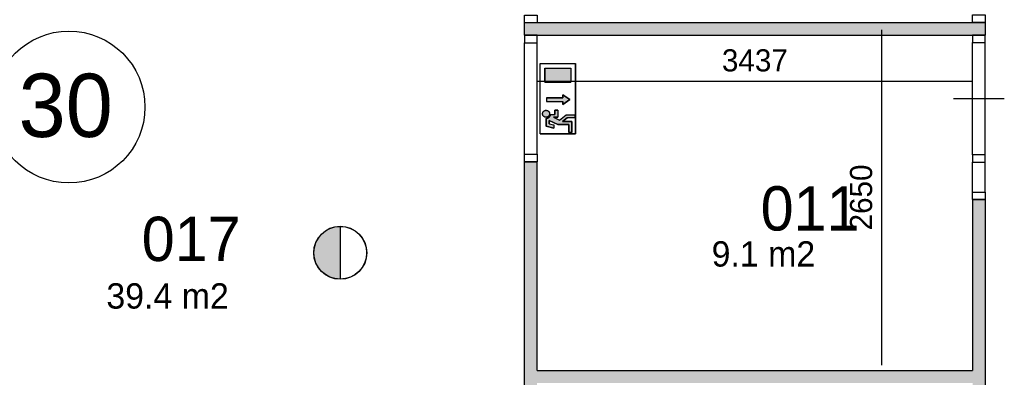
# Model space of a CAD drawing. Extents: x -1826 to 147704, y -44576 to 60962.
# Tile 32 of 75: x 132201 to 139972, y -20296 to -17471. Entities that reach past the tile are written whole.
import ezdxf

# ---------------------------------------------------------------- set-up
doc = ezdxf.new("R2010")
doc.units = 0
doc.header["$MEASUREMENT"] = 0
doc.header["$PDMODE"] = 35
doc.header["$PDSIZE"] = -0.5
doc.layers.get('0').update_dxf_attribs({"linetype": 'CONTINUOUS'})
doc.layers.get('DEFPOINTS').update_dxf_attribs({"linetype": 'CONTINUOUS'})
for name, color, linetype in [('AA$1A---_ARCEER', 252, 'CONTINUOUS'), ('AL22----_BINNENWAND', 252, 'CONTINUOUS'), ('AL32----_BINNENKOZIJN', 252, 'CONTINUOUS'), ('AM$1A---_MAATVOERING', 252, 'CONTINUOUS'), ('Brandweer', 252, 'CONTINUOUS'), ('COMPARTIMENTERING', 252, 'CONTINUOUS'), ('LAYER01', 252, 'CONTINUOUS'), ('M2', 252, 'CONTINUOUS')]:
    doc.layers.add(name, color=color, linetype=linetype)
doc.styles.add('B-01', font='b-gbp')
doc.dimstyles.new('BBA_STAND', dxfattribs={"dimtxt": 175, "dimasz": 1, "dimexe": 1, "dimexo": 0.001, "dimgap": 75, "dimtad": 1, "dimdec": 0, "dimzin": 0, "dimdsep": 46, "dimtxsty": 'B-01', "dimblk": 'NONE', "dimblk1": 'PIJL1', "dimblk2": 'NONE', "dimcen": 1, "dimse1": 1, "dimse2": 1, "dimclrd": 256, "dimclre": 256, "dimclrt": 256, "dimadec": 4, "dimazin": 0, "dimtfac": 1, "dimtdec": 0, "dimtmove": 0, "dimatfit": 2, "dimldrblk": 'PIJL1', "dimfxl": 1, "dimtfillclr": 256, "dimtolj": 1, "dimtzin": 0, "dimarcsym": 0})

# ---------------------------------------------------------------- blocks, each defined once
blk = doc.blocks.new('*D105')
at = {"layer": 'AM$1A---_MAATVOERING', "lineweight": -2, "transparency": 16777216}
blk.add_line((139005.3, -20200.5), (139005.3, -17551), dxfattribs=at)
at = {"layer": 'DEFPOINTS', "color": 0, "transparency": 16777216}
for p in [(139005.3, -17551), (139513.2, -17551), (139513.2, -20200.5)]:
    blk.add_point(p, dxfattribs=at)
at = {"layer": 'AM$1A---_MAATVOERING', "transparency": 16777216, "insert": (138842.8, -18875.7), "char_height": 175, "attachment_point": 5, "rotation": 90, "style": 'B-01'}
blk.add_mtext('\\A1;2650', dxfattribs=at)
blk = doc.blocks.new('_None')
blk = doc.blocks.new('PIJL1')
at = {"color": 1, "linetype": 'ByBlock'}
blk.add_line((0, 82.6), (0, -82.6), dxfattribs=at)
blk.add_solid([(-100, 16.7), (-100, -16.7), (0, 0)], dxfattribs=at)
blk = doc.blocks.new('*D109')
at = {"layer": 'AM$1A---_MAATVOERING', "lineweight": -2, "transparency": 16777216}
blk.add_line((136285, -17956.5), (139722.2, -17956.5), dxfattribs=at)
at = {"layer": 'DEFPOINTS', "color": 0, "transparency": 16777216}
for p in [(136285, -17843.5), (139722.2, -17843.5), (139722.2, -17956.5)]:
    blk.add_point(p, dxfattribs=at)
at = {"layer": 'AM$1A---_MAATVOERING', "transparency": 16777216, "insert": (138003.6, -17794), "char_height": 175, "attachment_point": 5, "style": 'B-01'}
blk.add_mtext('\\A1;3437', dxfattribs=at)

msp = doc.modelspace()

# ---------------------------------------------------------------- hatches: boundary and pattern name
at = {"layer": 'AA$1A---_ARCEER'}
msp.add_hatch(color=256, dxfattribs=at).paths.add_polyline_path([(139721.6, -17591.7), (139821.6, -17591.7), (139821.6, -17491.7), (139721.6, -17491.7), (136284.6, -17491.7), (136184.6, -17491.7), (136184.6, -17541.7), (136184.6, -17591.7)])
h = msp.add_hatch(color=256, dxfattribs=at)
h.paths.add_polyline_path([(139821.6, -21591.7), (139821.6, -20291.2), (139821.6, -18891.7), (139721.6, -18891.7), (139721.6, -20241.2), (136284.6, -20241.2), (136284.6, -18593.7), (136184.6, -18593.7), (136184.6, -21891.7), (136284.6, -21891.7), (136284.6, -20341.2), (139721.6, -20341.2), (139721.6, -21591.7)])
h.paths.add_polyline_path([(139721.6, -22991.7), (139821.6, -22991.7), (139821.6, -22891.7), (139721.6, -22891.7), (136284.6, -22891.7), (136184.6, -22891.7), (136184.6, -22941.7), (136184.6, -22991.7), (136284.6, -22991.7)])
h.paths.add_polyline_path([(139821.6, -25544.7), (139821.6, -24291.7), (139721.6, -24291.7), (139721.6, -25444.7), (136284.6, -25444.7), (136284.6, -23991.7), (136184.6, -23991.7), (136184.6, -25544.7)])
h.paths.add_polyline_path([(134880.6, -25812.7), (134880.6, -22888.7), (133933.6, -21959.7), (133863.6, -22030.7), (134780.6, -22930.7), (134780.6, -25712.7), (133579.6, -25712.7), (133579.6, -25812.7)])
h.paths.add_polyline_path([(132279.6, -25812.7), (132279.6, -21249.2), (133066.6, -21249.2), (133149.6, -21330.7), (133219.6, -21259.2), (133107.6, -21149.2), (132179.6, -21149.2), (132179.6, -21249.2), (132179.6, -25812.7)])
at = {"layer": 'Brandweer'}
h = msp.add_hatch(color=256, dxfattribs=at)
h.paths.add_polyline_path([(136550, -17965.2), (136346.6, -17965.2), (136346.6, -17854.3), (136550, -17854.3)])
h.paths.add_polyline_path([(136358.7, -18089.2), (136358.7, -18117), (136488.2, -18117), (136488.2, -18140.1), (136543.7, -18103.1), (136488.2, -18066.1), (136488.2, -18089.2)])
h = msp.add_hatch(color=256, dxfattribs=at)
h.paths.add_polyline_path([(136521, -18247.3), (136582.4, -18247.3), (136582.4, -18224.2), (136513, -18224.2), (136461.8, -18264.1), (136414.7, -18242.7), (136448.3, -18242.7), (136448.3, -18187.2), (136425.2, -18187.2), (136425.2, -18219.6), (136392, -18219.6), (136391.2, -18222.4), (136390.6, -18224.7), (136389.7, -18227.5), (136388.7, -18230), (136387.5, -18232.3), (136386, -18234.7), (136385.1, -18236), (136384.3, -18237.2), (136383.4, -18238.3), (136382.3, -18239.5), (136381.9, -18239.9), (136380.3, -18241.5), (136378.1, -18243.4), (136378.1, -18243.4), (136375.8, -18245.1), (136374.4, -18245.9), (136373.1, -18246.7), (136371.9, -18247.3), (136370.7, -18247.9), (136368.3, -18248.8), (136366.1, -18249.6), (136363.5, -18250.3), (136360.9, -18250.7), (136358.5, -18251), (136355.8, -18251.1), (136355.8, -18312), (136415.9, -18327.1), (136415.9, -18303.2), (136378.9, -18294), (136378.9, -18267.1), (136447.4, -18298.2), (136536.1, -18298.2), (136536.1, -18362.9), (136559.3, -18362.9), (136559.3, -18275), (136485.3, -18275)])
h.paths.add_polyline_path([(136382.5, -18222.5), (136382.5, -18222.3), (136383.5, -18216.4), (136383.5, -18216.3), (136383, -18209.7), (136383, -18209.6), (136381.8, -18205.4), (136381.8, -18205.2), (136379.8, -18201), (136379.7, -18200.8), (136377.9, -18198.1), (136377.8, -18198), (136373.7, -18193.7), (136373.6, -18193.7), (136369.4, -18190.8), (136369.2, -18190.6), (136366, -18189.1), (136365.8, -18189.1), (136360.3, -18187.6), (136360.1, -18187.5), (136356.8, -18187.2), (136356.5, -18187.2), (136352.6, -18187.4), (136352.3, -18187.4), (136346.8, -18188.7), (136346.6, -18188.8), (136342.5, -18190.6), (136342.3, -18190.7), (136338.9, -18192.9), (136338.8, -18193.1), (136335.5, -18196), (136335.4, -18196.1), (136333.8, -18198.1), (136333.6, -18198.3), (136331.9, -18200.8), (136331.8, -18201), (136330.8, -18202.9), (136330.8, -18203), (136329.2, -18207), (136329.2, -18207.1), (136328.1, -18213.2), (136328.1, -18213.3), (136328.7, -18220.6), (136328.7, -18220.7), (136330.5, -18226.2), (136330.5, -18226.4), (136332.6, -18230.1), (136332.6, -18230.2), (136335.5, -18233.8), (136335.7, -18234), (136338, -18236.2), (136338.1, -18236.3), (136341.9, -18238.9), (136342, -18239), (136347, -18241.3), (136347.2, -18241.3), (136351.7, -18242.4), (136354.5, -18242.6), (136354.5, -18242.6), (136359, -18242.5), (136359.2, -18242.5), (136361.8, -18242), (136362, -18242), (136366.1, -18240.7), (136366.2, -18240.7), (136369.3, -18239.2), (136369.5, -18239.1), (136373.4, -18236.4), (136376.7, -18233.2), (136376.8, -18233), (136379.1, -18230), (136379.2, -18229.8), (136380.9, -18226.7), (136381, -18226.6)])
msp.add_hatch(color=256, dxfattribs=at).paths.add_polyline_path([(134731.3, -19520.7), (134731.3, -19104.2, 1)])

# ---------------------------------------------------------------- linework, layer by layer
at = {"layer": 'AL22----_BINNENWAND'}
for points in [[(136185.2, -17493), (136285.2, -17493)], [(136185.2, -17493), (136285.2, -17493)], [(136185.2, -17593), (136185.2, -17493)], [(136185.2, -17543), (136185.2, -17493)], [(136185.2, -17593), (136185.2, -17543)], [(136285.2, -17493), (139722.2, -17493)], [(136285.2, -17493), (136285.2, -17493)], [(139722.2, -17493), (139822.2, -17493)], [(139722.2, -17493), (139822.2, -17493)], [(139822.2, -17493), (139822.2, -17593)], [(139822.2, -17493), (139822.2, -17593)], [(136185.2, -17593), (139722.2, -17593)], [(139722.2, -17593), (139822.2, -17593)], [(139822.2, -17593), (139722.2, -17593)], [(136185.2, -18595), (136285.2, -18595)], [(136185.2, -18595), (136285.2, -18595)], [(136185.2, -21893), (136185.2, -18595)], [(136285.2, -20242.5), (136285.2, -18595)], [(139722.2, -18893), (139722.2, -20242.5)], [(139722.2, -18893), (139822.2, -18893)], [(139722.2, -18893), (139822.2, -18893)], [(139822.2, -18893), (139822.2, -20292.5)], [(136285.2, -20242.5), (139722.2, -20242.5)], [(139822.2, -20292.5), (139822.2, -21593)]]:
    msp.add_lwpolyline(points, dxfattribs=at)
at = {"layer": 'AL32----_BINNENKOZIJN'}
for points in [[(136185.2, -17495), (136185.2, -17435), (136285.2, -17435), (136285.2, -17495)], [(139722.2, -17493), (139722.2, -17433.2), (139821.9, -17433.2), (139821.9, -17493)], [(136185.2, -17595), (136185.2, -17654.7), (136284.9, -17654.7), (136284.9, -17595)], [(139722.2, -17593), (139722.2, -17652.7), (139821.9, -17652.7), (139821.9, -17593)], [(136185.2, -18595), (136185.2, -18535), (136285.2, -18535), (136285.2, -18595)], [(139722.2, -18538.2), (139722.2, -18598), (139821.9, -18598), (139821.9, -18538.2)], [(139722.2, -18893), (139722.2, -18833.2), (139821.9, -18833.2), (139821.9, -18893)]]:
    msp.add_lwpolyline(points, close=True, dxfattribs=at)
for points in [[(136185.2, -18535), (136185.2, -17654.7)], [(136285.2, -18535), (136284.9, -17654.7)], [(139722.2, -18538.2), (139722.2, -17652.7)], [(139821.9, -18538.2), (139821.9, -17652.7)], [(139972.2, -18095.5), (139772.2, -18095.5), (139572.2, -18095.5)], [(139722.2, -18833.2), (139722.2, -18598)], [(139821.9, -18833.2), (139821.9, -18598)]]:
    msp.add_lwpolyline(points, dxfattribs=at)
at = {"layer": 'Brandweer'}
for p, q in [((136309.6, -18372.2), (136309.6, -17817.3)), ((136309.6, -17817.3), (136587, -17817.3)), ((136346.6, -17854.3), (136346.6, -17965.2)), ((136346.6, -17854.3), (136550, -17854.3)), ((136550, -17854.3), (136550, -17965.2)), ((136587, -18372.2), (136587, -17817.3)), ((136346.6, -17965.2), (136550, -17965.2)), ((136358.7, -18089.2), (136488.2, -18089.2)), ((136488.2, -18089.2), (136488.2, -18066.1)), ((136488.2, -18066.1), (136543.7, -18103.1)), ((136543.7, -18103.1), (136488.2, -18140.1)), ((136358.7, -18117), (136488.2, -18117)), ((136488.2, -18140.1), (136488.2, -18117)), ((136355.8, -18251.1), (136355.8, -18312)), ((136391.6, -18219.6), (136425.2, -18219.6)), ((136414.7, -18242.7), (136461.8, -18264.1)), ((136414.7, -18242.7), (136448.3, -18242.7)), ((136425.2, -18187.2), (136425.2, -18219.6)), ((136448.3, -18187.2), (136425.2, -18187.2)), ((136448.3, -18187.2), (136448.3, -18242.7)), ((136461.6, -18264.2), (136513, -18224.2)), ((136485.3, -18275), (136521, -18247.3)), ((136513, -18224.2), (136582.4, -18224.2)), ((136582.4, -18247.3), (136521, -18247.3)), ((136582.4, -18224.2), (136582.4, -18247.3)), ((136355.8, -18312), (136415.9, -18327.1)), ((136378.9, -18294), (136378.9, -18267.1)), ((136378.9, -18267.1), (136447.4, -18298.2)), ((136378.9, -18294), (136415.9, -18303.2)), ((136415.9, -18303.2), (136415.9, -18327.1)), ((136447.4, -18298.2), (136536.1, -18298.2)), ((136559.3, -18275), (136485.3, -18275)), ((136536.1, -18298.2), (136536.1, -18362.9)), ((136559.3, -18362.9), (136559.3, -18275)), ((136309.6, -18372.2), (136587, -18372.2)), ((136536.1, -18362.9), (136559.3, -18362.9)), ((134731.3, -19103), (134731.3, -19521.9))]:
    msp.add_line(p, q, dxfattribs=at)
for points in [[(136587, -18372.2), (136309.6, -18372.2), (136309.6, -17817.3), (136587, -17817.3), (136587, -18372.2)], [(136550, -17965.2), (136346.6, -17965.2), (136346.6, -17854.3), (136550, -17854.3), (136550, -17965.2)], [(136358.7, -18089.2), (136358.7, -18117), (136488.2, -18117), (136488.2, -18140.1), (136543.7, -18103.1), (136488.2, -18066.1), (136488.2, -18089.2), (136358.7, -18089.2)], [(136351.7, -18242.4), (136347.1, -18241.3), (136342, -18239), (136338.1, -18236.3), (136335.6, -18233.9), (136332.6, -18230.2), (136330.5, -18226.3), (136328.7, -18220.6), (136328.1, -18213.3), (136329.2, -18207.1), (136330.8, -18203), (136331.9, -18200.8), (136333.7, -18198.2), (136335.5, -18196.1), (136338.8, -18193), (136342.4, -18190.6), (136346.7, -18188.7), (136352.4, -18187.4), (136356.7, -18187.2), (136360.2, -18187.5), (136365.9, -18189.1), (136369.3, -18190.7), (136373.6, -18193.7), (136377.8, -18198.1), (136379.7, -18200.9), (136381.8, -18205.3), (136383, -18209.6), (136383.5, -18216.3), (136382.5, -18222.4), (136381, -18226.6), (136379.1, -18229.9), (136376.8, -18233.1), (136373.4, -18236.4), (136369.4, -18239.1), (136366.1, -18240.7), (136361.9, -18242), (136359.1, -18242.5), (136354.5, -18242.6), (136351.7, -18242.4)], [(136336.2, -18195.3), (136337.2, -18194.4), (136338.2, -18193.5), (136339.3, -18192.7), (136340.4, -18191.9), (136341.5, -18191.1), (136342.7, -18190.5), (136343.9, -18189.9), (136345.2, -18189.3), (136346.5, -18188.8), (136347.8, -18188.4), (136349.1, -18188), (136350.4, -18187.7), (136351.7, -18187.5), (136353.1, -18187.3), (136354.5, -18187.2), (136355.8, -18187.2), (136357.2, -18187.2), (136358.5, -18187.3), (136359.9, -18187.5), (136361.2, -18187.7), (136362.5, -18188), (136363.9, -18188.4), (136365.2, -18188.8), (136366.4, -18189.3), (136367.7, -18189.9), (136368.9, -18190.5), (136370.1, -18191.1), (136371.2, -18191.9), (136372.3, -18192.7), (136373.4, -18193.5), (136374.4, -18194.4), (136375.4, -18195.3), (136376.4, -18196.3), (136377.3, -18197.3), (136378.1, -18198.4), (136378.9, -18199.5), (136379.6, -18200.7), (136380.3, -18201.9), (136380.9, -18203.1), (136381.4, -18204.3), (136381.9, -18205.6), (136382.4, -18206.9), (136382.7, -18208.2), (136383, -18209.5), (136383.3, -18210.9), (136383.4, -18212.2), (136383.5, -18213.6), (136383.6, -18214.9), (136383.5, -18216.3), (136383.4, -18217.7), (136383.3, -18219), (136383, -18220.4), (136382.7, -18221.7), (136382.4, -18223), (136381.9, -18224.3), (136381.4, -18225.6), (136380.9, -18226.8), (136380.3, -18228), (136379.6, -18229.2), (136378.9, -18230.4), (136378.1, -18231.5), (136377.3, -18232.5), (136376.4, -18233.6), (136375.4, -18234.6), (136374.4, -18235.5), (136373.4, -18236.4), (136372.3, -18237.2), (136371.2, -18238), (136370.1, -18238.7), (136368.9, -18239.4), (136367.7, -18240), (136366.4, -18240.6), (136365.2, -18241.1), (136363.9, -18241.5), (136362.5, -18241.9), (136361.2, -18242.2), (136359.9, -18242.4), (136358.5, -18242.6), (136357.2, -18242.6), (136355.8, -18242.7), (136354.5, -18242.6), (136353.1, -18242.6), (136351.7, -18242.4), (136350.4, -18242.2), (136349.1, -18241.9), (136347.8, -18241.5), (136346.5, -18241.1), (136345.2, -18240.6), (136343.9, -18240), (136342.7, -18239.4), (136341.5, -18238.7), (136340.4, -18238), (136339.3, -18237.2), (136338.2, -18236.4), (136337.2, -18235.5), (136336.2, -18234.6), (136335.3, -18233.6), (136334.4, -18232.5), (136333.5, -18231.5), (136332.7, -18230.4), (136332, -18229.2), (136331.3, -18228), (136330.7, -18226.8), (136330.2, -18225.6), (136329.7, -18224.3), (136329.3, -18223), (136328.9, -18221.7), (136328.6, -18220.4), (136328.4, -18219), (136328.2, -18217.7), (136328.1, -18216.3), (136328.1, -18214.9), (136328.1, -18213.6), (136328.2, -18212.2), (136328.4, -18210.9), (136328.6, -18209.5), (136328.9, -18208.2), (136329.3, -18206.9), (136329.7, -18205.6), (136330.2, -18204.3), (136330.7, -18203.1), (136331.3, -18201.9), (136332, -18200.7), (136332.7, -18199.5), (136333.5, -18198.4), (136334.4, -18197.3), (136335.3, -18196.3), (136336.2, -18195.3)], [(136559.3, -18362.9), (136536.1, -18362.9), (136536.1, -18298.2), (136447.4, -18298.2), (136378.9, -18267.1), (136378.9, -18294), (136415.9, -18303.2), (136415.9, -18327.1), (136355.8, -18312), (136355.8, -18251.1), (136361.7, -18250.6), (136364.1, -18250.1), (136366.7, -18249.4), (136369.4, -18248.4), (136372.9, -18246.7), (136375.7, -18245.1), (136377.5, -18243.8), (136379.8, -18241.9), (136381.7, -18240.1), (136384.2, -18237.3), (136386.1, -18234.5), (136387.9, -18231.5), (136389.2, -18228.6), (136390.6, -18224.5), (136391.3, -18221.5), (136392, -18219.6), (136425.2, -18219.6), (136425.2, -18187.2), (136448.3, -18187.2), (136448.3, -18242.7), (136414.7, -18242.7), (136461.8, -18264.1), (136513, -18224.2), (136582.4, -18224.2), (136582.4, -18247.3), (136521, -18247.3), (136485.3, -18275), (136559.3, -18275), (136559.3, -18362.9)], [(136355.8, -18251.1), (136356.2, -18251.1), (136356.6, -18251), (136357, -18251), (136357.4, -18251), (136357.8, -18251), (136358.2, -18251), (136358.7, -18250.9), (136359.1, -18250.9), (136359.5, -18250.9), (136359.9, -18250.8), (136360.3, -18250.8), (136360.7, -18250.7), (136361.1, -18250.7), (136361.5, -18250.6), (136361.9, -18250.5), (136362.3, -18250.5), (136362.7, -18250.4), (136363.1, -18250.3), (136363.5, -18250.2), (136363.9, -18250.1), (136364.3, -18250), (136364.7, -18250), (136365.1, -18249.8), (136365.5, -18249.7), (136365.8, -18249.6), (136366.2, -18249.5), (136366.6, -18249.4), (136367, -18249.3), (136367.4, -18249.1), (136367.8, -18249), (136368.2, -18248.9), (136368.6, -18248.7), (136368.9, -18248.6), (136369.3, -18248.4), (136369.7, -18248.3), (136370.1, -18248.1), (136370.4, -18248), (136370.8, -18247.8), (136371.2, -18247.6), (136371.5, -18247.4), (136371.9, -18247.3), (136372.3, -18247.1), (136372.6, -18246.9), (136373, -18246.7), (136373.3, -18246.5), (136373.7, -18246.3), (136374.1, -18246.1), (136374.4, -18245.9), (136374.8, -18245.7), (136375.1, -18245.5), (136375.4, -18245.3), (136375.8, -18245), (136376.1, -18244.8), (136376.5, -18244.6), (136376.8, -18244.3), (136377.1, -18244.1), (136377.4, -18243.9), (136377.8, -18243.6), (136378.1, -18243.4), (136378.4, -18243.1), (136378.7, -18242.9), (136379, -18242.6), (136379.3, -18242.3), (136379.7, -18242.1), (136380, -18241.8), (136380.3, -18241.5), (136380.6, -18241.2), (136380.9, -18241), (136381.1, -18240.7), (136381.4, -18240.4), (136381.7, -18240.1), (136382, -18239.8), (136382.3, -18239.5), (136382.6, -18239.2), (136382.8, -18238.9), (136383.1, -18238.6), (136383.4, -18238.3), (136383.6, -18238), (136383.9, -18237.7), (136384.1, -18237.3), (136384.4, -18237), (136384.6, -18236.7), (136384.9, -18236.4), (136385.1, -18236), (136385.3, -18235.7), (136385.6, -18235.4), (136385.8, -18235), (136386, -18234.7), (136386.3, -18234.4), (136386.5, -18234), (136386.7, -18233.7), (136386.9, -18233.3), (136387.1, -18233), (136387.3, -18232.6), (136387.5, -18232.3), (136387.7, -18231.9), (136387.9, -18231.5), (136388.1, -18231.2), (136388.2, -18230.8), (136388.4, -18230.4), (136388.6, -18230.1), (136388.8, -18229.7), (136388.9, -18229.3), (136389.1, -18229), (136389.2, -18228.6), (136389.4, -18228.2), (136389.5, -18227.8), (136389.7, -18227.4), (136389.8, -18227.1), (136390, -18226.7), (136390.1, -18226.3), (136390.2, -18225.9), (136390.3, -18225.5), (136390.5, -18225.1), (136390.6, -18224.7), (136390.7, -18224.3), (136390.8, -18224), (136390.9, -18223.6), (136391, -18223.2), (136391.1, -18222.8), (136391.2, -18222.4), (136391.2, -18222), (136391.3, -18221.6), (136391.4, -18221.2), (136391.4, -18220.8), (136391.5, -18220.4), (136391.6, -18220), (136391.6, -18219.6)]]:
    msp.add_lwpolyline(points, dxfattribs=at)
msp.add_lwpolyline([(136355.8, -18251.1), (136362.5, -18250.4), (136372.5, -18247), (136377.9, -18243.5), (136381.9, -18240), (136386.6, -18233.8), (136389.7, -18227.4), (136391.1, -18222.6), (136392, -18219.6), (136425.2, -18219.6), (136425.2, -18187.2), (136448.3, -18187.2), (136448.3, -18242.7), (136414.7, -18242.7), (136461.8, -18264.1), (136513, -18224.2), (136582.4, -18224.2), (136582.4, -18247.3), (136521, -18247.3), (136485.3, -18275), (136559.3, -18275), (136559.3, -18362.9), (136536.1, -18362.9), (136536.1, -18298.2), (136447.4, -18298.2), (136378.9, -18267.1), (136378.9, -18294), (136415.9, -18303.2), (136415.9, -18327.1), (136355.8, -18312)], close=True, dxfattribs=at)
for radius in [209.5, 208.2]:
    msp.add_circle((134731.3, -19312.5), radius, dxfattribs=at)
at = {"layer": 'COMPARTIMENTERING'}
msp.add_circle((132590.2, -18161.4), 600, dxfattribs=at)

# ---------------------------------------------------------------- texts
at = {"layer": 'LAYER01', "style": 'B-01'}
for s, height, p in [('30', 500, (132192.5, -18398)), ('011', 350, (138049.2, -19137)), ('017', 350, (133164.2, -19378))]:
    msp.add_text(s, height=height, rotation=0, dxfattribs=at).set_placement(p)
at = {"layer": 'M2', "char_height": 200, "width": 1805, "attachment_point": 1, "rotation": 360, "style": 'B-01'}
for s, insert in [('9.1 m2', (137662.3, -19221.5)), ('39.4 m2', (132885.3, -19553.5))]:
    msp.add_mtext(s, dxfattribs=dict(at, insert=insert))

# ---------------------------------------------------------------- dimensions: what is measured, and where the dimension line sits
at = {"layer": 'AM$1A---_MAATVOERING'}
for base, p1, p2, angle, picture, middle in [((139005.270518, -17550.963879), (139513.1626324, -20200.463879), (139513.1626542, -17550.963879), 269.9999995, '*D105', (138842.770518, -18875.713879)), ((139722.2, -17956.5), (136285, -17843.5), (139722.2, -17843.5), 360, '*D109', (138003.6, -17794))]:
    dim = msp.add_linear_dim(base=base, p1=p1, p2=p2, angle=angle, dimstyle='BBA_STAND', dxfattribs=at)
    dim.commit()
    dim.dimension.update_dxf_attribs({"geometry": picture, "text_midpoint": middle})

doc.saveas('drawing.dxf')
